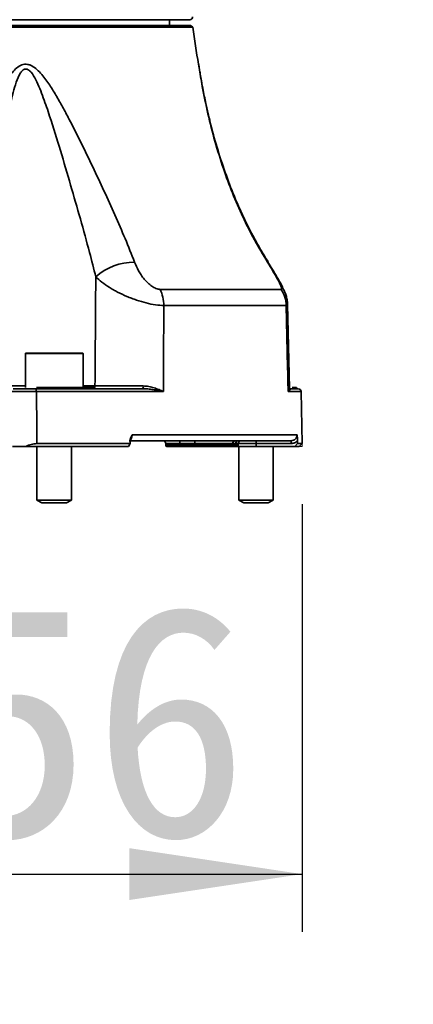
# Model space of a CAD drawing. Header units: millimetres. Extents: x 0 to 297, y 0 to 209.
# Tile 11 of 38: x 93.37 to 100.2, y 45.1 to 62.17. Entities that reach past the tile are written whole.
import ezdxf

# ---------------------------------------------------------------- set-up
doc = ezdxf.new("R2010")
doc.units = ezdxf.units.MM
doc.layers.add('图层0', color=7, linetype='Continuous')
doc.styles.add('SLDTEXTSTYLE0', font='SIMSUN.TTC')
doc.styles.add('SLDTEXTSTYLE5', font='SIMSUN.TTC', dxfattribs={"bigfont": 'bigfont'})
doc.dimstyles.new('SLDDIMSTYLE0', dxfattribs={"dimtxt": 4, "dimasz": 3, "dimexe": 0, "dimexo": 0.0625, "dimgap": 1, "dimtad": 2, "dimlfac": 10, "dimrnd": 1e-09, "dimzin": 12, "dimdsep": 46, "dimtxsty": 'SLDTEXTSTYLE0', "dimsah": 1, "dimcen": 0.09, "dimadec": 0, "dimazin": 3, "dimtfac": 1, "dimtofl": 0, "dimtmove": 0, "dimatfit": 3, "dimfxl": 0, "dimfrac": 2, "dimtolj": 1, "dimtzin": 12, "dimarcsym": 0})
doc.dimstyles.new('SLDDIMSTYLE10', dxfattribs={"dimtxt": 3.5, "dimasz": 3, "dimexe": 0, "dimexo": 0.0625, "dimgap": 0.875, "dimtad": 0, "dimtih": 1, "dimtoh": 1, "dimdec": 6, "dimlfac": 2, "dimrnd": 1e-09, "dimzin": 12, "dimdsep": 46, "dimtxsty": 'SLDTEXTSTYLE0', "dimblk1": 'NONE', "dimblk2": 'NONE', "dimsah": 1, "dimcen": 0, "dimadec": 0, "dimazin": 3, "dimtfac": 1, "dimtmove": 0, "dimatfit": 3, "dimldrblk": 'NONE', "dimfxl": 0, "dimfrac": 2, "dimtolj": 1, "dimtzin": 12, "dimarcsym": 0})
doc.dimstyles.new('SLDDIMSTYLE13', dxfattribs={"dimtxt": 3.5, "dimasz": 3, "dimexe": 0, "dimexo": 0.0625, "dimgap": 0.875, "dimtad": 0, "dimtih": 1, "dimtoh": 1, "dimlfac": 2, "dimrnd": 1e-09, "dimzin": 12, "dimdsep": 46, "dimtxsty": 'SLDTEXTSTYLE0', "dimblk1": 'NONE', "dimblk2": 'NONE', "dimsah": 1, "dimcen": 0, "dimadec": 0, "dimazin": 3, "dimtol": 1, "dimtp": 0.01, "dimtfac": 1, "dimtmove": 0, "dimatfit": 3, "dimldrblk": 'NONE', "dimfxl": 0, "dimfrac": 2, "dimtolj": 1, "dimarcsym": 0})
doc.dimstyles.new('SLDDIMSTYLE4', dxfattribs={"dimtxt": 3.5, "dimasz": 3, "dimexe": 0, "dimexo": 0.0625, "dimgap": 0.875, "dimtad": 0, "dimtih": 1, "dimtoh": 1, "dimlfac": 3, "dimrnd": 1e-09, "dimzin": 12, "dimdsep": 46, "dimtxsty": 'SLDTEXTSTYLE0', "dimblk1": 'NONE', "dimblk2": 'NONE', "dimsah": 1, "dimcen": 0, "dimadec": 0, "dimazin": 3, "dimtol": 1, "dimtp": 0.03, "dimtfac": 1, "dimtmove": 0, "dimatfit": 3, "dimldrblk": 'NONE', "dimfxl": 0, "dimfrac": 2, "dimtolj": 1, "dimarcsym": 0})
doc.dimstyles.new('SLDDIMSTYLE8', dxfattribs={"dimtxt": 3.5, "dimasz": 3, "dimexe": 0, "dimexo": 0.0625, "dimgap": 0.875, "dimtad": 0, "dimtih": 1, "dimtoh": 1, "dimlfac": 3, "dimrnd": 1e-09, "dimzin": 12, "dimdsep": 46, "dimtxsty": 'SLDTEXTSTYLE0', "dimblk1": 'NONE', "dimblk2": 'NONE', "dimsah": 1, "dimcen": 0, "dimadec": 0, "dimazin": 3, "dimtfac": 1, "dimtmove": 0, "dimatfit": 3, "dimldrblk": 'NONE', "dimfxl": 0, "dimfrac": 2, "dimtolj": 1, "dimtzin": 12, "dimarcsym": 0})
doc.dimstyles.new('SLDDIMSTYLE9', dxfattribs={"dimtxt": 3.5, "dimasz": 3, "dimexe": 0, "dimexo": 0.0625, "dimgap": 0.875, "dimtad": 0, "dimtih": 1, "dimtoh": 1, "dimlfac": 2, "dimrnd": 1e-09, "dimzin": 12, "dimdsep": 46, "dimtxsty": 'SLDTEXTSTYLE0', "dimblk1": 'NONE', "dimblk2": 'NONE', "dimsah": 1, "dimcen": 0, "dimadec": 0, "dimazin": 3, "dimtfac": 1, "dimtmove": 0, "dimatfit": 3, "dimldrblk": 'NONE', "dimfxl": 0, "dimfrac": 2, "dimtolj": 1, "dimtzin": 12, "dimarcsym": 0})

# ---------------------------------------------------------------- blocks, each defined once
blk = doc.blocks.new('_D_3')
at = {"layer": '图层0'}
for p, q in [((82.672, 53.772), (82.672, 46.357)), ((98.272, 53.772), (98.272, 46.357)), ((82.672, 47.357), (98.272, 47.357))]:
    blk.add_line(p, q, dxfattribs=at)
for points in [[(82.672, 47.357), (85.672, 46.907), (85.672, 47.807)], [(98.272, 47.357), (95.272, 47.807), (95.272, 46.907)]]:
    blk.add_solid(points, dxfattribs=at)
at = {"layer": '图层0', "char_height": 4, "attachment_point": 1, "style": 'SLDTEXTSTYLE0'}
for s, insert in [('%%c', (84.769, 52.011)), ('156', (89.192, 52.011))]:
    blk.add_mtext(s, dxfattribs=dict(at, insert=insert))
blk = doc.blocks.new('SW_SYMBOL_HOLE_DEPTH')
at = {"layer": '图层0', "color": 0}
for p, q in [((0, 875), (800, 875)), ((400, 875), (400, 75)), ((100, 555), (400, 75)), ((700, 555), (400, 75))]:
    blk.add_line(p, q, dxfattribs=at)
blk = doc.blocks.new('_D_19')
at = {"layer": '图层0'}
blk.add_line((194.198, 127.557), (173.144, 127.557), dxfattribs=at)
at = {"layer": '图层0', "xscale": 0.004072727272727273, "yscale": 0.004072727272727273, "zscale": 0.004072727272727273}
blk.add_blockref('SW_SYMBOL_HOLE_DEPTH', (186.907, 127.843), dxfattribs=at)
at = {"layer": '图层0', "attachment_point": 1, "style": 'SLDTEXTSTYLE0'}
for s, insert, char_height in [('0.03', (182.252, 132.458), 2), ('+', (181.088, 132.458), 2), ('%%c', (173.144, 131.63), 3.5), ('6', (190.573, 131.63), 3.5), ('4', (177.014, 131.63), 3.5), ('0', (182.252, 130.13), 2)]:
    blk.add_mtext(s, dxfattribs=dict(at, insert=insert, char_height=char_height))
blk = doc.blocks.new('_None')
blk = doc.blocks.new('_D_23')
at = {"layer": '图层0'}
blk.add_line((235.955, 182.979), (261.78, 182.979), dxfattribs=at)
at = {"layer": '图层0', "char_height": 3.5, "attachment_point": 1}
for s, insert, style in [(' 贯穿', (251.596, 186.05), 'SLDTEXTSTYLE5'), ('6-', (237.542, 186.05), 'SLDTEXTSTYLE0'), ('%%c', (241.616, 186.05), 'SLDTEXTSTYLE0'), ('6.6', (245.486, 186.05), 'SLDTEXTSTYLE0'), ('圆周均布', (241.514, 181.977), 'SLDTEXTSTYLE5')]:
    blk.add_mtext(s, dxfattribs=dict(at, insert=insert, style=style))
blk = doc.blocks.new('_D_24')
at = {"layer": '图层0'}
blk.add_line((192.518, 91.658), (176.877, 91.658), dxfattribs=at)
at = {"layer": '图层0', "char_height": 3.5, "attachment_point": 1, "style": 'SLDTEXTSTYLE0'}
for s, insert in [('PCD', (176.877, 95.731)), ('%%c', (182.987, 95.731)), ('50', (186.857, 95.731))]:
    blk.add_mtext(s, dxfattribs=dict(at, insert=insert))
blk = doc.blocks.new('_D_25')
at = {"layer": '图层0'}
blk.add_line((200.045, 96.406), (225.667, 96.406), dxfattribs=at)
at = {"layer": '图层0', "xscale": 0.004072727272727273, "yscale": 0.004072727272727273, "zscale": 0.004072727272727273}
blk.add_blockref('SW_SYMBOL_HOLE_DEPTH', (217.927, 96.265), dxfattribs=at)
at = {"layer": '图层0', "char_height": 3.5, "attachment_point": 1}
for s, insert, style in [('4 x  M6 ', (201.632, 100.051), 'SLDTEXTSTYLE0'), (' 7', (221.593, 100.051), 'SLDTEXTSTYLE0'), ('圆周均布', (205.502, 95.978), 'SLDTEXTSTYLE5')]:
    blk.add_mtext(s, dxfattribs=dict(at, insert=insert, style=style))
blk = doc.blocks.new('_D_28')
at = {"layer": '图层0'}
blk.add_line((213.01, 48.241), (234.064, 48.241), dxfattribs=at)
at = {"layer": '图层0', "xscale": 0.004072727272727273, "yscale": 0.004072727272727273, "zscale": 0.004072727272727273}
blk.add_blockref('SW_SYMBOL_HOLE_DEPTH', (228.36, 48.527), dxfattribs=at)
at = {"layer": '图层0', "attachment_point": 1, "style": 'SLDTEXTSTYLE0'}
for s, insert, char_height in [('0.01', (223.705, 53.142), 2), ('+', (222.541, 53.142), 2), ('%%c', (214.597, 52.314), 3.5), ('6', (218.467, 52.314), 3.5), ('6', (232.027, 52.314), 3.5), ('0', (223.705, 50.814), 2)]:
    blk.add_mtext(s, dxfattribs=dict(at, insert=insert, char_height=char_height))

msp = doc.modelspace()

# ---------------------------------------------------------------- linework, layer by layer
at = {"color": 7, "linetype": 'Continuous', "lineweight": 35}
for p, q in [((96.32245436, 62.17207843), (84.62245436, 62.17207843)), ((95.97245436, 62.07207843), (95.97245436, 62.17207843)), ((84.60683411, 62.07207843), (96.3380746, 62.07207843)), ((96.37610907, 62.04225637), (90.47245436, 62.04225637)), ((96.37610907, 62.04225637), (96.3380746, 62.07207843)), ((95.8081943, 57.49592613), (97.90662194, 57.49592613)), ((97.99567272, 57.21577009), (95.87210889, 57.21577009)), ((98.05079997, 55.78326965), (98.01945259, 57.23280763)), ((93.47245436, 56.38207843), (93.47245436, 55.79207843)), ((93.48245436, 56.39207843), (94.46245436, 56.39207843)), ((94.47245436, 55.79207843), (94.47245436, 56.38207843)), ((93.64120177, 55.77207843), (94.24911941, 55.77207843)), ((93.66154381, 55.79207843), (94.23416455, 55.79207843)), ((95.86699391, 55.72295105), (93.66168604, 55.72295105)), ((94.23416455, 55.79207843), (94.40385439, 55.79207843)), ((94.40385439, 55.79207843), (94.67245436, 55.79207843)), ((94.42850583, 55.77207843), (95.5252433, 55.77207843)), ((98.04385776, 55.77207843), (98.06897865, 55.77207843)), ((98.06897865, 55.77207843), (98.20517088, 55.77207843)), ((98.10133873, 55.79207843), (98.16556458, 55.79207843)), ((98.16556458, 55.79207843), (98.17245436, 55.79207843)), ((98.20622827, 55.7720651), (98.20598184, 55.77206821)), ((98.27159658, 54.82122065), (98.25585681, 55.72295105)), ((93.66966512, 54.82122065), (95.28669497, 54.82122065)), ((95.26085145, 54.77207843), (95.28669497, 54.82122065)), ((97.10973301, 54.87207843), (95.27447854, 54.87207843)), ((95.32236949, 54.97382367), (98.1839562, 54.97382367)), ((95.90558589, 54.82295105), (95.90613087, 54.79172938)), ((96.41496475, 54.82295105), (96.15515713, 54.82295105)), ((96.15542962, 54.79172938), (96.15515713, 54.82295105)), ((97.06920296, 54.82295105), (96.41496475, 54.82295105)), ((96.41523724, 54.79172938), (96.41496475, 54.82295105)), ((97.1631335, 54.79172938), (97.16367847, 54.82295105)), ((98.08234684, 54.87207843), (97.16554344, 54.87207843)), ((97.47245436, 54.87207843), (97.47245436, 54.82338727)), ((98.08234684, 54.82338727), (97.47245436, 54.82338727)), ((97.47245436, 54.82338727), (97.47245436, 54.77207843)), ((98.08234684, 54.87207843), (98.08234684, 54.82338727)), ((98.19345084, 54.82122065), (98.14399266, 54.77207843)), ((98.19345084, 54.82122065), (98.27159658, 54.82122065)), ((98.22245436, 54.77207843), (98.27159658, 54.82122065)), ((95.26085145, 54.77207843), (93.48102006, 54.77207843)), ((93.67245436, 54.77207843), (93.67245436, 53.84207696)), ((94.27245436, 53.84207696), (94.27245436, 54.77207843)), ((96.1654281, 54.77207843), (95.92612782, 54.77207843)), ((96.15542962, 54.79172938), (96.41523724, 54.79172938)), ((96.42523572, 54.77207843), (96.1654281, 54.77207843)), ((97.14313654, 54.77207843), (96.42523572, 54.77207843)), ((97.47245436, 54.77207843), (97.14313654, 54.77207843)), ((97.17245436, 54.77207843), (97.17245436, 53.84207696)), ((98.14399266, 54.77207843), (97.47245436, 54.77207843)), ((97.77245436, 53.84207696), (97.77245436, 54.77207843)), ((98.22245436, 54.77207843), (98.14399266, 54.77207843)), ((93.67245436, 53.84207696), (93.75905436, 53.79207843)), ((93.67245436, 53.84207696), (93.83850143, 53.84207696)), ((93.75905436, 53.79207843), (93.87716918, 53.79207843)), ((93.83850143, 53.84207696), (94.27245436, 53.84207696)), ((93.87716918, 53.79207843), (94.18585436, 53.79207843)), ((94.18585436, 53.79207843), (94.27245436, 53.84207696)), ((97.17245436, 53.84207696), (97.25905436, 53.79207843)), ((97.17245436, 53.84207696), (97.63794824, 53.84207696)), ((97.25905436, 53.79207843), (97.59017567, 53.79207843)), ((97.59017567, 53.79207843), (97.68585436, 53.79207843)), ((97.63794824, 53.84207696), (97.77245436, 53.84207696)), ((97.68585436, 53.79207843), (97.77245436, 53.84207696))]:
    msp.add_line(p, q, dxfattribs=at)
at = {"color": 8, "linetype": 'Continuous', "lineweight": 35}
for p, q in [((97.67001551, 57.96839249), (97.67909376, 57.96789198)), ((94.47245436, 56.38207843), (93.47245436, 56.38207843)), ((93.18114366, 55.82120581), (93.47245436, 55.82120581)), ((94.47245436, 55.82120581), (94.67870462, 55.82120581)), ((98.25585681, 55.72295105), (98.02875929, 55.72295105)), ((98.20598184, 55.77206821), (98.20517088, 55.77207843)), ((96.15515713, 54.82295105), (95.90558589, 54.82295105)), ((97.16367847, 54.82295105), (97.1199325, 54.82295105)), ((97.47245436, 54.82338727), (97.16368799, 54.82338727)), ((95.90613087, 54.79172938), (96.15542962, 54.79172938)), ((96.41523724, 54.79172938), (97.1631335, 54.79172938))]:
    msp.add_line(p, q, dxfattribs=at)
at = {"color": 7, "linetype": 'Continuous', "lineweight": 18}
for p in [(98.27159658, 54.82122065), (98.22245436, 54.77207843)]:
    msp.add_line(p, (98.27245436, 54.77207843), dxfattribs=at)
at = {"color": 7, "linetype": 'Continuous', "lineweight": 35, "flags": 128}
for points in [[(93.66168604, 55.72295105), (93.66123212, 55.73258069), (93.6600254, 55.74181562), (93.65811124, 55.75030877), (93.65556157, 55.75774095), (93.65247222, 55.76383283), (93.64895929, 55.76835545), (93.64515481, 55.77113886), (93.64120177, 55.77207843)], [(93.66168604, 55.72295105), (93.66744446, 55.07218625), (93.66966512, 54.82122065)], [(94.23416455, 55.79207843), (94.23556207, 55.78765363), (94.23714155, 55.78369084), (94.23888177, 55.78024323), (94.24075939, 55.77735707), (94.2427492, 55.77507109), (94.24482451, 55.77341598), (94.24695745, 55.77241394), (94.24911941, 55.77207843)], [(96.15515713, 54.82295105), (96.15460323, 54.83258069), (96.15313072, 54.84181562), (96.15079494, 54.85030877), (96.14768367, 54.85774095), (96.14391385, 54.86383283), (96.13962716, 54.86835545), (96.13498469, 54.87113886), (96.13016094, 54.87207843)], [(96.41496475, 54.82295105), (96.41441085, 54.83258069), (96.41293834, 54.84181562), (96.41060256, 54.85030877), (96.40749129, 54.85774095), (96.40372147, 54.86383283), (96.39943478, 54.86835545), (96.39479232, 54.87113886), (96.38996856, 54.87207843)], [(96.1654281, 54.77207843), (96.1634986, 54.77245426), (96.16164161, 54.77356762), (96.15992693, 54.77537667), (96.15841901, 54.77781342), (96.1571745, 54.78078629), (96.15624019, 54.78418355), (96.15565118, 54.78787752), (96.15542962, 54.79172938)], [(96.41523724, 54.79172938), (96.4154588, 54.78787752), (96.41604781, 54.78418355), (96.41698212, 54.78078629), (96.41822663, 54.77781342), (96.41973456, 54.77537667), (96.42144923, 54.77356762), (96.42330622, 54.77245426), (96.42523572, 54.77207843)]]:
    msp.add_lwpolyline(points, dxfattribs=at)
at = {"color": 7, "linetype": 'Continuous', "lineweight": 35}
for centre, radius, start, end in [((96.32245436, 62.22207843), 0.05, 270, 0), ((106.30001275, 63.273571), 10, 187.072862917, 190.79932835), ((95.36471864, 56.95974347), 1.00864908, 90.018461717, 131.783581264), ((95.21526827, 57.21328769), 0.65684532, 0.216536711, 25.486397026), ((97.48527086, 57.20776399), 0.51046464, 0.898660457, 34.368236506), ((93.48245436, 56.38207843), 0.01, 90, 180), ((94.46245436, 56.38207843), 0.01, 0, 90), ((94.43193888, 55.80150224), 0.02962341, 198.549288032, 263.345047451), ((94.71245436, 55.82207843), 0.05, 216.869897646, 270), ((95.57055808, 55.80967429), 0.0588802, 169.068821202, 219.681138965), ((98.20523837, 55.82142855), 0.04935017, 216.49352485, 269.921646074), ((98.20586443, 55.72207843), 0.05, 1, 90), ((95.85559351, 54.82207843), 0.05, 1, 90), ((97.11489359, 54.82653863), 0.04583126, 96.465201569, 184.489597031), ((97.167786, 54.8242596), 0.04787138, 92.685026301, 181.566362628), ((97.21367086, 54.82207843), 0.05, 90, 179), ((95.92612782, 54.79207843), 0.02, 181, 270), ((97.14313654, 54.79207843), 0.02, 270, 359)]:
    msp.add_arc(centre, radius, start, end, dxfattribs=at)
at = {"color": 8, "linetype": 'Continuous', "lineweight": 35}
msp.add_arc((94.6204191, 55.82141619), 0.0582859, 329.778626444, 359.793192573, dxfattribs=at)
at = {"color": 7, "linetype": 'Continuous', "lineweight": 35}
for centre, major_axis, ratio, start_param, end_param in [((81.60737721, -378.15174763), (13.30056998, 586.4492138), 0.0097548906, 5.5431502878, 5.5432745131), ((90.47245436, -378.15174763), (0, 586.44922816), 0.0195198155, 5.5429290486, 5.5430532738)]:
    msp.add_ellipse(centre, major_axis=major_axis, ratio=ratio, start_param=start_param, end_param=end_param, dxfattribs=at)
for points, knots in [([(92.6907641, 58.5117027), (92.67941865, 58.64904937), (92.67519511, 58.78736955), (92.67872113, 59.06598353), (92.6864779, 59.20627692), (92.7126351, 59.48873348), (92.73109895, 59.63122964), (92.77773162, 59.9153078), (92.80587175, 60.05709313), (92.87219063, 60.33956844), (92.91034314, 60.48051575), (92.97712159, 60.68908047), (93.00096899, 60.75804842), (93.05288386, 60.89420992), (93.08092496, 60.96148065), (93.12784927, 61.05981917), (93.14427785, 61.09208755), (93.17928558, 61.15514717), (93.1979135, 61.18603427), (93.23798905, 61.24496057), (93.25940415, 61.27303875), (93.30673905, 61.32450099), (93.33295471, 61.34815814), (93.37661672, 61.37549676), (93.39207964, 61.38330979), (93.42398989, 61.39492595), (93.44047024, 61.3987834), (93.47466137, 61.40190091), (93.49209207, 61.40107354), (93.52643504, 61.39493488), (93.54368035, 61.38955774), (93.59338375, 61.36837141), (93.62465608, 61.34741776), (93.68264059, 61.2996809), (93.70956624, 61.27283392), (93.76111835, 61.21573979), (93.78559152, 61.1855726), (93.83233758, 61.12406004), (93.85472747, 61.09255043), (93.91997767, 60.99651808), (93.96096548, 60.93052642), (94.0404461, 60.79645121), (94.07888856, 60.72833054), (94.15429557, 60.59072992), (94.19115496, 60.5214018), (94.29962728, 60.31340702), (94.36944126, 60.17429597), (94.50643826, 59.89618383), (94.57356829, 59.75716224), (94.7057763, 59.47956862), (94.77084175, 59.34099147), (94.89877201, 59.06437587), (94.96163755, 58.92633715), (95.0843965, 58.65068968), (95.14430133, 58.5130842), (95.25956317, 58.23795069), (95.3141702, 58.10222541), (95.36439363, 57.96839249)], [0, 0, 0, 0, 0.0625, 0.0625, 0.125, 0.125, 0.1875, 0.1875, 0.25, 0.25, 0.3125, 0.3125, 0.34375, 0.34375, 0.375, 0.375, 0.390625, 0.390625, 0.40625, 0.40625, 0.421875, 0.421875, 0.4375, 0.4375, 0.4453125, 0.4453125, 0.453125, 0.453125, 0.4609375, 0.4609375, 0.46875, 0.46875, 0.484375, 0.484375, 0.5, 0.5, 0.515625, 0.515625, 0.53125, 0.53125, 0.5625, 0.5625, 0.59375, 0.59375, 0.625, 0.625, 0.6875, 0.6875, 0.75, 0.75, 0.8125, 0.8125, 0.875, 0.875, 0.9375, 0.9375, 1, 1, 1, 1]), ([(96.48497348, 61.35111577), (96.48308279, 61.36317257), (96.48070558, 61.37833196), (96.4800641, 61.38252672), (96.47985565, 61.38386944), (96.47977648, 61.38438325), (96.4795637, 61.38573456), (96.47926066, 61.38763099), (96.47847539, 61.39242194), (96.47770457, 61.39661137), (96.47716363, 61.39955137)], [0, 0, 0, 0, 0.6345416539, 0.7978285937, 0.8470669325, 0.8845468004, 0.8952746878, 0.9062657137, 0.9342204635, 1, 1, 1, 1]), ([(97.68356933, 57.97067462), (97.65729082, 58.01226199), (97.5699784, 58.15043929), (97.43123421, 58.39919574), (97.26461902, 58.72465321), (97.10342988, 59.08331446), (96.94978893, 59.48047806), (96.80915468, 59.90514442), (96.69581762, 60.31196406), (96.61350236, 60.66104894), (96.56081606, 60.91669404), (96.52713756, 61.09831773), (96.50600053, 61.22046047), (96.49213422, 61.30566383), (96.48429957, 61.35524035), (96.4806523, 61.37868676), (96.48026167, 61.3812265), (96.48009781, 61.38229186)], [0, 0, 0, 0, 0.0368620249, 0.1224769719, 0.2151474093, 0.315686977, 0.4256530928, 0.5461887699, 0.6678115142, 0.7635734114, 0.8376964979, 0.886506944, 0.9239625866, 0.9528953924, 0.9761185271, 0.989982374, 1, 1, 1, 1]), ([(95.36439363, 57.96839249), (95.38346105, 57.91758257), (95.40668141, 57.86760673), (95.44846106, 57.79395705), (95.46356168, 57.76962796), (95.49655315, 57.72145753), (95.51441749, 57.69769389), (95.55236533, 57.65226606), (95.57254939, 57.63042189), (95.61606868, 57.58896787), (95.63919229, 57.56960843), (95.68718635, 57.53602139), (95.71245493, 57.52158483), (95.7497399, 57.50650701), (95.76217182, 57.50254586), (95.78586653, 57.49728896), (95.79727063, 57.49592613), (95.8081943, 57.49592613)], [0, 0, 0, 0, 0.25, 0.25, 0.375, 0.375, 0.5, 0.5, 0.625, 0.625, 0.75, 0.75, 0.875, 0.875, 0.9375, 0.9375, 1, 1, 1, 1]), ([(97.90662194, 57.49592613), (97.91401569, 57.49592613), (97.91727434, 57.50152676), (97.91655008, 57.51653235), (97.91538479, 57.5226829), (97.91156283, 57.53652929), (97.90891049, 57.54426146), (97.89907369, 57.56956626), (97.89020063, 57.58878961), (97.86964153, 57.62996966), (97.8578215, 57.65216646), (97.8326079, 57.69783144), (97.81905167, 57.72159564), (97.7910314, 57.76974181), (97.77660827, 57.79405806), (97.73239967, 57.86766742), (97.7017025, 57.91761402), (97.67001551, 57.96839249)], [0, 0, 0, 0, 0.125, 0.125, 0.1875, 0.1875, 0.25, 0.25, 0.375, 0.375, 0.5, 0.5, 0.625, 0.625, 0.75, 0.75, 1, 1, 1, 1]), ([(98.01822273, 57.23269679), (98.0184349, 57.23903926), (98.01957174, 57.27302309), (98.00882737, 57.33236992), (97.98857719, 57.40734117), (97.95828862, 57.48275933), (97.91163766, 57.57778776), (97.84333679, 57.69847292), (97.76153575, 57.83514576), (97.70556516, 57.92519875), (97.67928537, 57.9674812)], [0, 0, 0, 0, 0.0220408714, 0.1180981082, 0.2112122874, 0.306981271, 0.4359101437, 0.6359802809, 0.8290823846, 1, 1, 1, 1]), ([(94.67870462, 55.82120581), (94.68299698, 56.38788798), (94.68718355, 56.95457014), (94.69126712, 57.52125228), (94.69172497, 57.58478811), (94.69218152, 57.64832394), (94.69263678, 57.71185977)], [0.000491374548, 0.000491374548, 0.000491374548, 0.000491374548, 0.017495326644, 0.017495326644, 0.017495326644, 0.019401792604, 0.019401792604, 0.019401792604, 0.019401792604]), ([(95.87210889, 57.21577009), (95.82857139, 57.21649977), (95.78101597, 57.2206808), (95.67804623, 57.23587853), (95.62397509, 57.24671492), (95.51187668, 57.27454055), (95.4554384, 57.29112261), (95.37031213, 57.3198046), (95.34169988, 57.33007079), (95.28554425, 57.35144333), (95.2579056, 57.36257463), (95.17623325, 57.39725577), (95.12343227, 57.42208191), (95.04664602, 57.46192119), (95.02147048, 57.47563924), (94.97301257, 57.5033437), (94.94958148, 57.51740519), (94.88157246, 57.56021567), (94.83926039, 57.58958714), (94.76060565, 57.65007241), (94.72468585, 57.68089155), (94.69263678, 57.71185977)], [0, 0, 0, 0, 0.125, 0.125, 0.25, 0.25, 0.375, 0.375, 0.4375, 0.4375, 0.5, 0.5, 0.625, 0.625, 0.6875, 0.6875, 0.75, 0.75, 0.875, 0.875, 1, 1, 1, 1]), ([(95.87210889, 57.21577009), (95.87053399, 56.73453819), (95.86888848, 56.2533076), (95.86716964, 55.77207843), (95.86711115, 55.75570263), (95.86705257, 55.73932684), (95.86699391, 55.72295105)], [0.001563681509, 0.001563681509, 0.001563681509, 0.001563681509, 0.016006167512, 0.016006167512, 0.016006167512, 0.016497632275, 0.016497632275, 0.016497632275, 0.016497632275]), ([(98.02875929, 55.72295105), (98.02839637, 55.73932684), (98.02803345, 55.75570263), (98.02767053, 55.77207843), (98.01700556, 56.2533076), (98.00633962, 56.73453819), (97.99567272, 57.21577009)], [-0.000491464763, -0.000491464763, -0.000491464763, -0.000491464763, 0, 0, 0, 0.014442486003, 0.014442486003, 0.014442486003, 0.014442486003]), ([(93.66168604, 55.72295105), (93.6419635, 55.72294556), (93.62138492, 55.72293502), (93.57972826, 55.72290469), (93.55863836, 55.72288498), (93.51593895, 55.72283652), (93.49416946, 55.72280746), (93.45178465, 55.72274235), (93.43098605, 55.72270615), (93.39018407, 55.7226264), (93.3702101, 55.72258278), (93.33269907, 55.72249164), (93.31494075, 55.72244373), (93.28147102, 55.72234306), (93.2660064, 55.72229097), (93.23831266, 55.72218593), (93.22595173, 55.7221326), (93.21514134, 55.72207843)], [0, 0, 0, 0, 0.125, 0.125, 0.25, 0.25, 0.375, 0.375, 0.5, 0.5, 0.625, 0.625, 0.75, 0.75, 0.875, 0.875, 1, 1, 1, 1]), ([(93.25844261, 55.77207843), (93.26770888, 55.77207843), (93.27830414, 55.77207843), (93.30204192, 55.77207843), (93.3152974, 55.77207843), (93.34398597, 55.77207843), (93.35920752, 55.77207843), (93.39136011, 55.77207843), (93.40848081, 55.77207843), (93.44345444, 55.77207843), (93.46128211, 55.77207843), (93.49761261, 55.77207843), (93.51627258, 55.77207843), (93.55287296, 55.77207843), (93.57095046, 55.77207843), (93.60665708, 55.77207843), (93.62429633, 55.77207843), (93.64120177, 55.77207843)], [0, 0, 0, 0, 0.125, 0.125, 0.25, 0.25, 0.375, 0.375, 0.5, 0.5, 0.625, 0.625, 0.75, 0.75, 0.875, 0.875, 1, 1, 1, 1]), ([(94.42850583, 55.77207843), (94.39996018, 55.77207843), (94.37072349, 55.77196399), (94.31092127, 55.77196408), (94.28033021, 55.77207843), (94.24911941, 55.77207843)], [0, 0, 0, 0, 0.5, 0.5, 1, 1, 1, 1]), ([(94.67870462, 55.82120581), (94.72655998, 55.82111017), (94.78220797, 55.82102922), (94.87713833, 55.82092937), (94.91072587, 55.82089986), (94.97962204, 55.82085013), (95.01518966, 55.82082961), (95.0885684, 55.82079727), (95.12670302, 55.82078543), (95.20326429, 55.8207713), (95.24174938, 55.82076889), (95.35780699, 55.82077538), (95.43672814, 55.82079846), (95.51274622, 55.82083973)], [0, 0, 0, 0, 0.25, 0.25, 0.375, 0.375, 0.5, 0.5, 0.625, 0.625, 0.75, 0.75, 1, 1, 1, 1]), ([(95.51274622, 55.82083973), (95.54718079, 55.82085842), (95.58029659, 55.81688354), (95.64449862, 55.80488188), (95.67575293, 55.79668531), (95.7350836, 55.77815472), (95.76327712, 55.76779744), (95.80363824, 55.7514394), (95.81676782, 55.7458456), (95.84240026, 55.7344815), (95.85498396, 55.7286713), (95.86699391, 55.72295105)], [0, 0, 0, 0, 0.25, 0.25, 0.5, 0.5, 0.75, 0.75, 0.875, 0.875, 1, 1, 1, 1]), ([(95.5252433, 55.77207843), (95.5568851, 55.77207843), (95.58767328, 55.77001272), (95.64778743, 55.76390317), (95.67716101, 55.75979654), (95.73416705, 55.75050824), (95.76183244, 55.74531343), (95.81560715, 55.7344068), (95.84179187, 55.72867147), (95.86699391, 55.72295105)], [0, 0, 0, 0, 0.25, 0.25, 0.5, 0.5, 0.75, 0.75, 1, 1, 1, 1]), ([(98.02875929, 55.72295105), (98.02889898, 55.72315798), (98.03182903, 55.72749836), (98.04575548, 55.74970883), (98.04591949, 55.76819528), (98.04605235, 55.78317154)], [0, 0, 0, 0, 0.0094164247, 0.1975076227, 1, 1, 1, 1]), ([(98.06897865, 55.77207843), (98.07089422, 55.77207843), (98.0713678, 55.77001272), (98.0696623, 55.76390317), (98.0674731, 55.75979654), (98.06059978, 55.75050824), (98.05591945, 55.74531343), (98.04414505, 55.7344068), (98.03702294, 55.72867147), (98.02875929, 55.72295105)], [0, 0, 0, 0, 0.25, 0.25, 0.5, 0.5, 0.75, 0.75, 1, 1, 1, 1]), ([(98.20603491, 55.77260504), (98.20583702, 55.77260232), (98.20548954, 55.77259755), (98.20153695, 55.77325829), (98.19510103, 55.774971), (98.18590241, 55.7792141), (98.17657083, 55.78612815), (98.17245973, 55.79274133), (98.17065577, 55.79564321)], [0, 0, 0, 0, 0.1580105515, 0.2774588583, 0.3921898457, 0.589679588, 0.8199502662, 1, 1, 1, 1]), ([(93.66966512, 54.82122065), (93.63872885, 54.82122065), (93.60680767, 54.81665028), (93.54210948, 54.79937525), (93.51104309, 54.78717478), (93.48102006, 54.77207843)], [0, 0, 0, 0, 0.5, 0.5, 1, 1, 1, 1]), ([(95.28728423, 54.87035417), (95.28751704, 54.88976901), (95.29210397, 54.90840621), (95.30507341, 54.94266486), (95.31355445, 54.95849081), (95.32236949, 54.97382367)], [0, 0, 0, 0, 0.5, 0.5, 1, 1, 1, 1]), ([(98.08234684, 54.87207843), (98.0957933, 54.87207843), (98.10900591, 54.87465008), (98.13377644, 54.88469868), (98.14515888, 54.89216813), (98.16409465, 54.91088857), (98.17172897, 54.92227251), (98.18176033, 54.94689052), (98.18427488, 54.96034637), (98.1839562, 54.97382367)], [0, 0, 0, 0, 0.25, 0.25, 0.5, 0.5, 0.75, 0.75, 1, 1, 1, 1]), ([(98.19240088, 54.87035417), (98.17815212, 54.85538222), (98.16101887, 54.84358533), (98.13274875, 54.83155575), (98.12281937, 54.82847794), (98.10283974, 54.82442047), (98.09268096, 54.82338727), (98.08234684, 54.82338727)], [0, 0, 0, 0, 0.5, 0.5, 0.75, 0.75, 1, 1, 1, 1]), ([(98.19240088, 54.87035417), (98.19198595, 54.88976901), (98.19080533, 54.90840621), (98.18777961, 54.94266486), (98.18590995, 54.95849081), (98.1839562, 54.97382367)], [0, 0, 0, 0, 0.5, 0.5, 1, 1, 1, 1]), ([(93.48102006, 54.77207843), (93.45786005, 54.77207843), (93.43539265, 54.77207843), (93.39178652, 54.77207843), (93.37042587, 54.77207843), (93.33039464, 54.77207843), (93.31174102, 54.77207843), (93.2771409, 54.77207843), (93.26117486, 54.77207843), (93.24711307, 54.77207843)], [0, 0, 0, 0, 0.25, 0.25, 0.5, 0.5, 0.75, 0.75, 1, 1, 1, 1])]:
    msp.add_open_spline(points, degree=3, knots=knots, dxfattribs=at)
at = {"color": 8, "linetype": 'Continuous', "lineweight": 35}
for points, knots in [([(94.69263678, 57.71185977), (94.65718002, 57.85332596), (94.57391236, 58.18554915), (94.42603139, 58.71755719), (94.25589647, 59.30658767), (94.08112113, 59.90175409), (93.92434109, 60.40788422), (93.78449407, 60.8192893), (93.6826419, 61.0783493), (93.5902494, 61.24260682), (93.52951993, 61.30235197), (93.49433344, 61.31577899), (93.46854293, 61.31692002), (93.44651982, 61.30958208), (93.41613513, 61.28816933), (93.36240099, 61.22061114), (93.30915322, 61.08702305), (93.22765642, 60.80749228), (93.12454389, 60.24816222), (93.03757913, 59.48704724), (93.03631524, 58.89980937), (93.03576226, 58.64288063)], [0, 0, 0, 0, 0.0671827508, 0.157773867, 0.2483941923, 0.340502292, 0.4325983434, 0.4824486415, 0.5326035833, 0.5556904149, 0.5662846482, 0.5711878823, 0.573901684, 0.5793351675, 0.5827738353, 0.5925450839, 0.6207125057, 0.6491431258, 0.7270709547, 0.8805878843, 1, 1, 1, 1]), ([(97.67001551, 57.96839249), (97.59274904, 58.09745114), (97.43817467, 58.35563764), (97.23727114, 58.75860778), (97.05870063, 59.1705744), (96.89715895, 59.60823749), (96.75530905, 60.06630731), (96.63347925, 60.54538734), (96.55635967, 60.92359388), (96.50994972, 61.18878226), (96.48931494, 61.31863771), (96.4794713, 61.38364859), (96.47631028, 61.4049477), (96.47701837, 61.40019456), (96.4770839, 61.39975467)], [0, 0, 0, 0, 0.110943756, 0.2219470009, 0.3364714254, 0.4510221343, 0.5806200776, 0.7109266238, 0.8459602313, 0.8973633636, 0.9525160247, 0.9746483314, 0.9976537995, 1, 1, 1, 1]), ([(98.01512984, 57.23275721), (98.01615403, 57.22806202), (98.01832906, 57.21809099), (98.00351244, 57.21657319), (97.99567272, 57.21577009)], [0, 0, 0, 0, 0.4708833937, 1, 1, 1, 1]), ([(95.32236949, 54.97382367), (95.32195269, 54.9661001), (95.32093176, 54.94718139), (95.31468328, 54.91833911), (95.30369669, 54.89344838), (95.29413937, 54.87937785), (95.28871675, 54.8774644), (95.28830479, 54.87731903)], [0, 0, 0, 0, 0.1808112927, 0.4428935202, 0.7087723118, 0.9778754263, 1, 1, 1, 1])]:
    msp.add_open_spline(points, degree=3, knots=knots, dxfattribs=at)
at = {"color": 7, "linetype": 'Continuous', "lineweight": 35}
for points in [[(97.1199325, 54.82295105), (97.10601486, 54.82295105), (97.08910501, 54.82295105), (97.06920296, 54.82295105)], [(97.10973301, 54.87207843), (97.1306085, 54.87207843), (97.14921198, 54.87207843), (97.16554344, 54.87207843)]]:
    msp.add_open_spline(points, degree=3, dxfattribs=at)

# ---------------------------------------------------------------- dimensions: what is measured, and where the dimension line sits
at = {"layer": '图层0'}
for p1, text, dimstyle, picture, middle in [((1.46060327, 1.0908017), '6-<> 贯穿\\P圆周均布', 'SLDDIMSTYLE8', '_D_23', (249.66142151, 182.47775125)), ((0.85078275, 0.60083071), '<>{\\fGDT;x}6', 'SLDDIMSTYLE4', '_D_19', (182.87726743, 130.09385102)), ((13.95363474, 4.85164052), 'PCD<>', 'SLDDIMSTYLE9', '_D_24', (183.90369813, 94.19487869)), ((1.71107887, 0.48550752), '<>{\\fGDT;x}6', 'SLDDIMSTYLE13', '_D_28', (224.33050983, 50.77781426))]:
    dim = msp.add_diameter_dim_2p(p1=p1, p2=(0, 0), text=text, dimstyle=dimstyle, dxfattribs=at)
    dim.commit()
    dim.dimension.update_dxf_attribs({"geometry": picture, "text_midpoint": middle, "dimtype": 163})
dim = msp.add_diameter_dim_2p(p1=(1.40860419, 0.55717158), p2=(0, 0), text='4 x  M6 {\\fGDT;x} 7\\P圆周均布\\P', dimstyle='SLDDIMSTYLE10', override={"dimpost": '<>'}, dxfattribs=at)
dim.commit()
dim.dimension.update_dxf_attribs({"geometry": '_D_25', "text_midpoint": (213.64954075, 96.19188409), "dimtype": 163})
dim = msp.add_linear_dim(base=(98.27245436, 47.3568352), p1=(82.67245436, 54.77207843), p2=(98.27245436, 54.77207843), text='%%c<>', dimstyle='SLDDIMSTYLE0', dxfattribs=at)
dim.commit()
dim.dimension.update_dxf_attribs({"geometry": '_D_3', "text_midpoint": (90.47245436, 47.3568352), "dimtype": 160})

doc.saveas('drawing.dxf')
